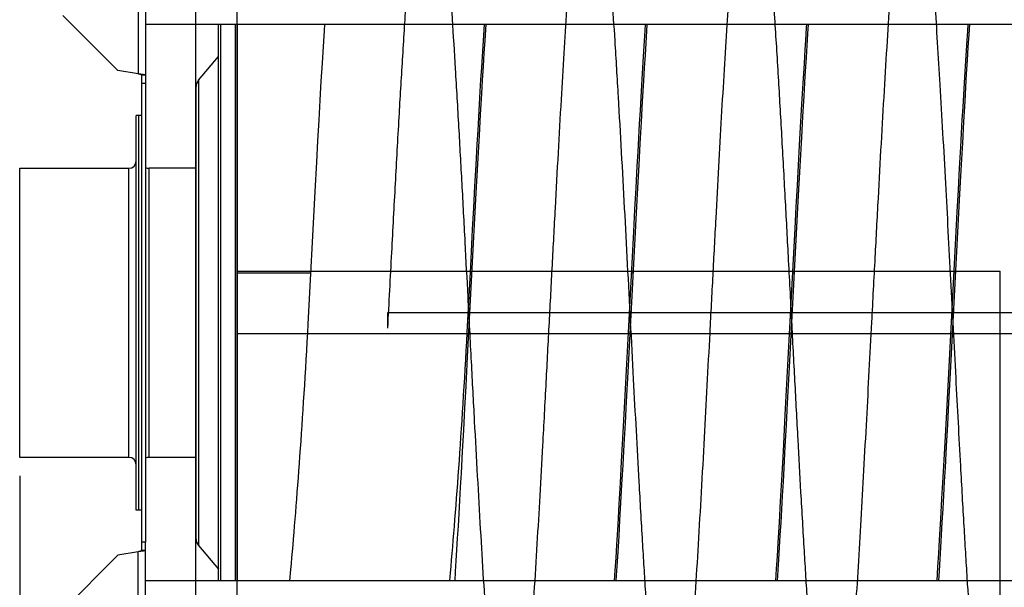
# Model space of a CAD drawing. Extents: x 0 to 420, y 0 to 297.
# Tile 4 of 19: x 152 to 206, y 85 to 115. Entities that reach past the tile are written whole.
import ezdxf

# ---------------------------------------------------------------- set-up
doc = ezdxf.new("R2010")
doc.units = 0
doc.header["$LTSCALE"] = 23.1
doc.layers.get('0').update_dxf_attribs({"linetype": 'CONTINUOUS'})
for name, color, linetype in [('110528_DXF_CONTINUOUS_LINE', 7, 'CONTINUOUS'), ('110528_DXF_DIMENSION', 7, 'CONTINUOUS'), ('110534_DXF_CONTINUOUS_LINE', 7, 'CONTINUOUS'), ('110651_DXF_CONTINUOUS_LINE', 7, 'CONTINUOUS'), ('110801_DXF_CONTINUOUS_LINE', 7, 'CONTINUOUS'), ('112850_DXF_CONTINUOUS_LINE', 7, 'CONTINUOUS'), ('AG_HOSE_75_8DXF_CONTINUOUS', 7, 'CONTINUOUS'), ('ASE_65-75-10_DXF_DIMENSION', 7, 'CONTINUOUS')]:
    doc.layers.add(name, color=color, linetype=linetype)
doc.styles.get("Standard").update_dxf_attribs({"font": 'txt', "width": 0.7})
doc.dimstyles.new('DIMSTYLE_1', dxfattribs={"dimtxt": 3.5, "dimasz": 3, "dimexe": 1.5, "dimexo": 1, "dimgap": 0.875, "dimtad": 1, "dimdec": 3, "dimlfac": 10, "dimtxsty": 'STANDARD', "dimblk": '_ARROW_FILLED', "dimblk1": '_ARROW_FILLED', "dimblk2": '_ARROW_FILLED', "dimcen": 0.09, "dimazin": 3, "dimtp": 0.8, "dimtm": 0.8, "dimtfac": 1, "dimtdec": 3, "dimtofl": 0, "dimtmove": 0, "dimatfit": 3, "dimtolj": 1})

# ---------------------------------------------------------------- blocks, each defined once
blk = doc.blocks.new('_ARROW_FILLED')
at = {"color": 0, "linetype": 'BYBLOCK'}
blk.add_solid([(0, 0), (-1, 0.167), (-1, -0.167)], dxfattribs=at)
blk = doc.blocks.new('*D4')
at = {"layer": 'ASE_65-75-10_DXF_DIMENSION', "color": 2, "linetype": 'CONTINUOUS'}
for p, q in [((152.293, 90.601), (152.293, 34.433)), ((237.643, 85.418), (237.643, 34.433)), ((152.293, 35.933), (194.968, 35.933)), ((237.643, 35.933), (194.968, 35.933))]:
    blk.add_line(p, q, dxfattribs=at)
at = {"layer": 'ASE_65-75-10_DXF_DIMENSION', "color": 2, "linetype": 'CONTINUOUS', "xscale": 3, "yscale": 3, "zscale": 3, "rotation": 180}
blk.add_blockref('_ARROW_FILLED', (152.293, 35.933), dxfattribs=at)
at = {"layer": 'ASE_65-75-10_DXF_DIMENSION', "color": 2, "linetype": 'CONTINUOUS', "xscale": 3, "yscale": 3, "zscale": 3}
blk.add_blockref('_ARROW_FILLED', (237.643, 35.933), dxfattribs=at)
at = {"layer": 'ASE_65-75-10_DXF_DIMENSION', "color": 2, "linetype": 'CONTINUOUS', "insert": (194.968, 40.308), "char_height": 3.5, "width": 18.375, "attachment_point": 2}
blk.add_mtext('853,5', dxfattribs=at)

msp = doc.modelspace()

# ---------------------------------------------------------------- linework, layer by layer
at = {"layer": '110528_DXF_CONTINUOUS_LINE', "color": 3, "linetype": 'CONTINUOUS'}
for p, q in [((163.12447, 84.87558), (163.12447, 115.20642)), ((162.04482, 112.15681), (163.12447, 113.44349)), ((161.89275, 111.73899), (161.89275, 87.21216)), ((162.04482, 86.79435), (163.12447, 85.50767))]:
    msp.add_line(p, q, dxfattribs=at)
at = {"layer": '110528_DXF_CONTINUOUS_LINE', "color": 7, "linetype": 'CONTINUOUS'}
for p, q in [((163.25437, 84.87558), (163.25437, 115.20642)), ((164.1405, 115.20642), (164.1405, 84.87558))]:
    msp.add_line(p, q, dxfattribs=at)
at = {"layer": '110528_DXF_CONTINUOUS_LINE', "color": 9, "linetype": 'CONTINUOUS'}
for p, q in [((164.05341, 84.87558), (164.05341, 115.20642)), ((162.04482, 112.15681), (162.04482, 86.79435))]:
    msp.add_line(p, q, dxfattribs=at)
at = {"layer": '110528_DXF_CONTINUOUS_LINE', "color": 3, "linetype": 'CONTINUOUS'}
for centre, start, end in [((162.54275, 111.739), 140, 180), ((162.54275, 87.21216), 180, 220)]:
    msp.add_arc(centre, 0.65, start, end, dxfattribs=at)
at = {"layer": '110528_DXF_DIMENSION', "color": 2, "linetype": 'CONTINUOUS'}
msp.add_line((161.89275, 58.22615), (161.89275, 140.725), dxfattribs=at)
at = {"layer": '110534_DXF_CONTINUOUS_LINE', "color": 9, "linetype": 'CONTINUOUS'}
for p, q in [((158.74275, 122.72783), (158.74275, 112.48692)), ((158.74275, 76.22332), (158.74275, 86.46423))]:
    msp.add_line(p, q, dxfattribs=at)
at = {"layer": '110534_DXF_CONTINUOUS_LINE', "color": 3, "linetype": 'CONTINUOUS'}
for p, q in [((159.14275, 122.66762), (159.14275, 86.97558)), ((154.64275, 115.68088), (157.64275, 112.68088)), ((158.74275, 112.48692), (157.64275, 112.68088)), ((159.14275, 76.28353), (159.14275, 86.97558)), ((158.74275, 86.46423), (157.64275, 86.27027)), ((154.64275, 83.27027), (157.64275, 86.27027))]:
    msp.add_line(p, q, dxfattribs=at)
at = {"layer": '110534_DXF_CONTINUOUS_LINE', "color": 7, "linetype": 'CONTINUOUS'}
for p, q in [((158.94275, 86.97558), (158.94275, 112.4139)), ((159.14275, 112.4139), (158.94275, 112.4139)), ((159.14275, 111.97558), (158.94275, 111.97558)), ((158.94275, 86.53726), (158.94275, 86.97558)), ((159.14275, 86.97558), (158.94275, 86.97558)), ((159.14275, 86.53726), (158.94275, 86.53726))]:
    msp.add_line(p, q, dxfattribs=at)
for points in [[(158.94275, 112.4139), (158.94275, 112.42182), (158.91973, 112.4389), (158.87873, 112.45256), (158.81543, 112.47028), (158.76829, 112.48099), (158.74275, 112.48692)], [(158.94275, 86.53726), (158.94275, 86.52933), (158.91973, 86.51225), (158.87873, 86.49859), (158.81543, 86.48088), (158.76829, 86.47017), (158.74275, 86.46423)]]:
    msp.add_open_spline(points, degree=3, knots=[0, 0, 0, 0, 0.1095964, 0.32647794, 0.63723776, 1, 1, 1, 1], dxfattribs=at)
at = {"layer": '110534_DXF_CONTINUOUS_LINE', "color": 3, "linetype": 'CONTINUOUS'}
for points in [[(159.14275, 112.4139), (159.14275, 112.41787), (159.13084, 112.42662), (159.10855, 112.43352), (159.07114, 112.4427), (158.99936, 112.45514), (158.88814, 112.47006), (158.79379, 112.48099), (158.74275, 112.48692)], [(159.14275, 86.53726), (159.14275, 86.53328), (159.13084, 86.52453), (159.10855, 86.51764), (159.07114, 86.50846), (158.99936, 86.49601), (158.88814, 86.48109), (158.79379, 86.47016), (158.74275, 86.46423)]]:
    msp.add_open_spline(points, degree=3, knots=[0, 0, 0, 0, 0.0290834, 0.08885385, 0.18164624, 0.30490852, 0.62429132, 1, 1, 1, 1], dxfattribs=at)
at = {"layer": '110651_DXF_CONTINUOUS_LINE', "color": 3, "linetype": 'CONTINUOUS'}
for p, q in [((164.1405, 101.65776), (168.14297, 101.65776)), ((176.85496, 101.65776), (176.93085, 101.65776)), ((185.64284, 101.65776), (185.71873, 101.65776)), ((194.43072, 101.65776), (194.5066, 101.65776)), ((203.2186, 101.65776), (203.29448, 101.65776))]:
    msp.add_line(p, q, dxfattribs=at)
at = {"layer": '110801_DXF_CONTINUOUS_LINE', "color": 7, "linetype": 'CONTINUOUS'}
for p, q in [((159.14275, 115.20743), (231.34275, 115.20743)), ((159.14275, 115.20642), (231.34275, 115.20642)), ((231.34275, 84.87558), (159.14275, 84.87558))]:
    msp.add_line(p, q, dxfattribs=at)
at = {"layer": '112850_DXF_CONTINUOUS_LINE', "color": 7, "linetype": 'CONTINUOUS'}
for p, q in [((158.64275, 88.72558), (158.64275, 110.22558)), ((158.79275, 110.22558), (158.64275, 110.22558)), ((158.94275, 110.22558), (158.79275, 110.22558)), ((158.79275, 88.7256), (158.79275, 110.22555)), ((158.79275, 88.7256), (158.79275, 110.22555)), ((152.29275, 91.60058), (152.29275, 107.35058)), ((152.29275, 107.35058), (158.24275, 107.35058)), ((161.89275, 107.35058), (159.34275, 107.35058)), ((158.24275, 91.60058), (152.29275, 91.60058)), ((161.89275, 91.60058), (159.34275, 91.60058)), ((158.79275, 88.72558), (158.64275, 88.72558)), ((158.94275, 88.72558), (158.79275, 88.72558))]:
    msp.add_line(p, q, dxfattribs=at)
at = {"layer": '112850_DXF_CONTINUOUS_LINE', "color": 9, "linetype": 'CONTINUOUS'}
for p, q in [((158.24275, 91.60058), (158.24275, 107.35058)), ((159.34275, 91.60058), (159.34275, 107.35058))]:
    msp.add_line(p, q, dxfattribs=at)
at = {"layer": '112850_DXF_CONTINUOUS_LINE', "color": 7, "linetype": 'CONTINUOUS'}
for centre, start, end in [((158.24275, 107.75058), 270, 360), ((159.34275, 107.75058), 240, 270), ((158.24275, 91.20058), 0, 90), ((159.34275, 91.20058), 90, 120)]:
    msp.add_arc(centre, 0.4, start, end, dxfattribs=at)
at = {"layer": 'AG_HOSE_75_8DXF_CONTINUOUS', "color": 9, "linetype": 'CONTINUOUS'}
for p, q in [((164.1405, 76.97558), (164.1405, 121.84058)), ((164.1405, 101.74387), (205.7405, 101.74387)), ((205.7405, 76.97558), (205.7405, 101.74387)), ((172.3405, 99.47558), (172.3405, 98.63357)), ((212.9405, 99.47558), (172.3405, 99.47558)), ((164.1405, 98.34202), (226.1405, 98.34202))]:
    msp.add_line(p, q, dxfattribs=at)
at = {"layer": 'AG_HOSE_75_8DXF_CONTINUOUS', "color": 7, "linetype": 'CONTINUOUS'}
for p, q in [((168.90625, 115.20743), (168.88313, 114.84546)), ((177.58435, 114.58751), (177.62449, 115.20743)), ((177.69407, 115.20642), (177.63785, 114.3187)), ((186.38792, 114.83156), (186.41229, 115.20642)), ((186.48194, 115.20642), (186.45689, 114.81395)), ((195.26982, 115.20642), (195.23549, 114.66705)), ((203.96454, 114.84476), (203.98806, 115.20642)), ((204.05775, 115.20642), (204.02173, 114.63999)), ((168.88313, 114.84546), (168.8292, 113.98461)), ((177.54889, 114.02901), (177.58435, 114.58751)), ((177.63785, 114.3187), (177.59461, 113.61959)), ((186.35323, 114.28942), (186.38792, 114.83156)), ((186.45689, 114.81395), (186.41692, 114.17737)), ((195.23549, 114.66705), (195.19662, 114.04558)), ((203.8966, 113.77482), (203.93096, 114.32045)), ((203.93096, 114.32045), (203.96454, 114.84476)), ((204.02173, 114.63999), (203.97839, 113.94537)), ((168.8292, 113.98461), (168.77316, 113.06773)), ((177.51238, 113.44387), (177.54889, 114.02901)), ((186.31769, 113.72433), (186.35323, 114.28942)), ((186.41692, 114.17737), (186.37605, 113.51445)), ((195.06489, 113.06603), (195.11184, 113.82491)), ((195.11184, 113.82491), (195.14235, 114.30906)), ((195.19662, 114.04558), (195.15661, 113.39432)), ((203.97839, 113.94537), (203.93464, 113.23106)), ((177.47479, 112.83133), (177.51238, 113.44387)), ((177.59461, 113.61959), (177.55072, 112.89664)), ((186.28124, 113.13505), (186.31769, 113.72433)), ((186.37605, 113.51445), (186.33433, 112.82558)), ((195.15661, 113.39432), (195.09471, 112.36523)), ((203.86143, 113.20714), (203.8966, 113.77482)), ((168.77316, 113.06773), (168.71501, 112.0939)), ((177.43617, 112.1916), (177.47479, 112.83133)), ((177.55072, 112.89664), (177.5067, 112.15847)), ((186.24377, 112.51943), (186.28124, 113.13505)), ((186.33433, 112.82558), (186.29183, 112.11199)), ((195.01645, 112.26677), (195.06489, 113.06603)), ((203.82538, 112.61627), (203.86143, 113.20714)), ((203.93464, 113.23106), (203.89069, 112.50068)), ((177.39665, 111.52678), (177.43617, 112.1916)), ((186.20518, 111.87525), (186.24377, 112.51943)), ((194.96641, 111.42464), (195.01645, 112.26677)), ((195.09471, 112.36523), (195.03129, 111.28529)), ((203.78839, 112.00045), (203.82538, 112.61627)), ((203.89069, 112.50068), (203.84689, 111.76043)), ((168.71501, 112.0939), (168.65482, 111.06364)), ((177.5067, 112.15847), (177.46278, 111.41005)), ((186.16541, 111.20131), (186.20518, 111.87525)), ((186.29183, 112.11199), (186.22708, 111.00323)), ((203.75039, 111.35844), (203.78839, 112.00045)), ((203.84689, 111.76043), (203.80335, 111.01258)), ((177.3564, 110.83937), (177.39665, 111.52678)), ((177.46278, 111.41005), (177.39775, 110.28061)), ((186.12437, 110.49554), (186.16541, 111.20131)), ((194.9145, 110.53458), (194.96641, 111.42464)), ((195.03129, 111.28529), (194.96707, 110.16777)), ((203.71128, 110.68834), (203.75039, 111.35844)), ((168.65482, 111.06364), (168.59265, 109.97788)), ((177.31552, 110.1311), (177.3564, 110.83937)), ((186.22708, 111.00323), (186.16185, 109.86205)), ((203.67101, 109.98879), (203.71128, 110.68834)), ((203.80335, 111.01258), (203.73848, 109.87815)), ((177.27414, 109.4048), (177.31552, 110.1311)), ((177.39775, 110.28061), (177.3333, 109.13917)), ((186.08239, 109.76357), (186.12437, 110.49554)), ((194.86045, 109.59092), (194.9145, 110.53458)), ((194.96707, 110.16777), (194.90258, 109.02313)), ((168.59265, 109.97788), (168.52893, 108.84372)), ((186.0397, 109.00927), (186.08239, 109.76357)), ((186.16185, 109.86205), (186.09693, 108.70434)), ((194.80395, 108.58799), (194.86045, 109.59092)), ((203.62964, 109.26075), (203.67101, 109.98879)), ((203.73848, 109.87815), (203.67388, 108.72626)), ((177.23239, 108.66304), (177.27414, 109.4048)), ((177.3333, 109.13917), (177.24761, 107.59078)), ((185.99667, 108.23984), (186.0397, 109.00927)), ((194.90258, 109.02313), (194.81645, 107.46449)), ((203.58739, 108.50855), (203.62964, 109.26075)), ((168.52893, 108.84372), (168.46436, 107.67522)), ((177.16929, 107.5261), (177.23239, 108.66304)), ((186.09693, 108.70434), (186.03255, 107.5371)), ((194.74499, 107.52505), (194.80395, 108.58799)), ((203.52319, 107.34898), (203.58739, 108.50855)), ((203.67388, 108.72626), (203.60929, 107.55529)), ((185.95366, 107.46238), (185.99667, 108.23984)), ((168.46436, 107.67522), (168.3783, 106.09196)), ((177.10595, 106.36787), (177.16929, 107.5261)), ((177.24761, 107.59078), (177.1617, 106.00896)), ((185.88949, 106.28797), (185.95366, 107.46238)), ((186.03255, 107.5371), (185.94711, 105.96322)), ((194.68405, 106.4108), (194.74499, 107.52505)), ((194.81645, 107.46449), (194.73053, 105.88032)), ((203.45887, 106.17043), (203.52319, 107.34898)), ((203.60929, 107.55529), (203.52306, 105.96676)), ((177.04265, 105.19599), (177.10595, 106.36787)), ((185.8257, 105.10573), (185.88949, 106.28797)), ((194.62163, 105.25572), (194.68405, 106.4108)), ((168.3783, 106.09196), (167.99645, 98.86111)), ((177.1617, 106.00896), (176.69112, 97.08488)), ((185.94711, 105.96322), (185.43516, 96.25299)), ((194.73053, 105.88032), (194.21829, 96.16298)), ((203.52306, 105.96676), (203.00835, 96.20417)), ((203.39499, 104.98525), (203.45887, 106.17043)), ((176.97947, 104.01382), (177.04265, 105.19599)), ((194.55826, 104.07062), (194.62163, 105.25572)), ((185.76197, 103.91253), (185.8257, 105.10573)), ((203.22533, 101.78579), (203.39499, 104.98525)), ((176.8741, 102.02167), (176.97947, 104.01382)), ((185.29167, 94.97198), (185.76197, 103.91253)), ((194.45151, 102.05295), (194.55826, 104.07062)), ((176.68454, 98.40603), (176.8741, 102.02167)), ((194.02379, 93.9243), (194.45151, 102.05295)), ((202.81987, 94.07791), (203.22533, 101.78579)), ((176.69112, 97.08488), (176.60619, 95.47625)), ((185.43516, 96.25299), (185.35025, 94.65211)), ((194.21829, 96.16298), (194.13341, 94.56347)), ((203.00835, 96.20417), (202.92301, 94.5959)), ((176.60619, 95.47625), (176.54262, 94.28204)), ((185.18443, 92.96445), (185.29167, 94.97198)), ((185.35025, 94.65211), (185.28689, 93.46923)), ((194.13341, 94.56347), (194.06983, 93.37755)), ((202.92301, 94.5959), (202.859, 93.40164)), ((176.54262, 94.28204), (176.47884, 93.09523)), ((193.91665, 91.93638), (194.02379, 93.9243)), ((202.71257, 92.08408), (202.81987, 94.07791)), ((185.28689, 93.46923), (185.22421, 92.31167)), ((202.859, 93.40164), (202.7949, 92.21886)), ((176.47884, 93.09523), (176.41464, 91.91455)), ((185.09837, 91.37948), (185.18443, 92.96445)), ((194.06983, 93.37755), (194.00607, 92.20159)), ((185.22421, 92.31167), (185.16287, 91.19361)), ((176.41464, 91.91455), (176.35032, 90.74834)), ((193.83059, 90.36973), (193.91665, 91.93638)), ((194.00607, 92.20159), (193.94196, 91.03462)), ((202.62685, 90.52103), (202.71257, 92.08408)), ((202.7949, 92.21886), (202.73081, 91.05211)), ((185.03368, 90.20738), (185.09837, 91.37948)), ((176.35032, 90.74834), (176.30784, 89.98831)), ((185.16287, 91.19361), (185.10367, 90.12986)), ((193.94196, 91.03462), (193.89907, 90.26416)), ((202.73081, 91.05211), (202.68823, 90.28697)), ((184.969, 89.05469), (185.03368, 90.20738)), ((193.76557, 89.20832), (193.83059, 90.36973)), ((193.89907, 90.26416), (193.85637, 89.50582)), ((202.56259, 89.37042), (202.62685, 90.52103)), ((202.68823, 90.28697), (202.64589, 89.53478)), ((176.30784, 89.98831), (176.26604, 89.24933)), ((185.10367, 90.12986), (185.04709, 89.12938)), ((176.26604, 89.24933), (176.22523, 88.53674)), ((185.04709, 89.12938), (184.99304, 88.18965)), ((193.70031, 88.06403), (193.76557, 89.20832)), ((193.85637, 89.50582), (193.81419, 88.76606)), ((202.49802, 88.23487), (202.56259, 89.37042)), ((202.64589, 89.53478), (202.60386, 88.79741)), ((184.90447, 87.92602), (184.969, 89.05469)), ((193.81419, 88.76606), (193.77273, 88.04871)), ((202.60386, 88.79741), (202.56227, 88.07742)), ((176.22523, 88.53674), (176.18551, 87.85219)), ((184.99304, 88.18965), (184.94115, 87.30391)), ((193.6354, 86.94994), (193.70031, 88.06403)), ((193.77273, 88.04871), (193.73232, 87.35961)), ((202.43271, 87.11024), (202.49802, 88.23487)), ((202.56227, 88.07742), (202.5213, 87.37832)), ((176.18551, 87.85219), (176.14686, 87.19568)), ((184.84049, 86.83089), (184.90447, 87.92602)), ((176.14686, 87.19568), (176.10923, 86.5656)), ((184.94115, 87.30391), (184.89108, 86.46557)), ((193.59264, 86.23032), (193.6354, 86.94994)), ((193.73232, 87.35961), (193.69298, 86.69872)), ((202.38885, 86.36952), (202.43271, 87.11024)), ((202.5213, 87.37832), (202.48107, 86.70227)), ((176.10923, 86.5656), (176.07256, 85.96098)), ((184.79855, 86.12671), (184.84049, 86.83089)), ((184.89108, 86.46557), (184.85857, 85.93048)), ((193.69298, 86.69872), (193.65471, 86.06569)), ((202.48107, 86.70227), (202.44179, 86.05243)), ((176.07256, 85.96098), (176.0368, 85.38048)), ((184.7574, 85.44735), (184.79855, 86.12671)), ((184.85857, 85.93048), (184.81105, 85.16179)), ((193.55054, 85.5335), (193.59264, 86.23032)), ((193.65471, 86.06569), (193.61743, 85.45906)), ((202.34496, 85.64093), (202.38885, 86.36952)), ((202.44179, 86.05243), (202.40359, 85.4312)), ((167.05499, 85.48927), (166.99894, 84.87558)), ((176.0368, 85.38048), (176.00521, 84.87558)), ((184.72219, 84.87558), (184.7574, 85.44735)), ((193.51008, 84.87558), (193.55054, 85.5335)), ((193.61743, 85.45906), (193.58098, 84.87558)), ((202.29796, 84.87558), (202.34496, 85.64093)), ((202.40359, 85.4312), (202.36886, 84.87558)), ((175.73465, 84.87558), (175.77398, 85.31778)), ((184.81105, 85.16179), (184.79308, 84.87558))]:
    msp.add_line(p, q, dxfattribs=at)
for points in [[(195.14235, 114.30906), (195.18695, 115.00378), (195.20016, 115.20642)], [(167.99645, 98.86111), (167.97115, 98.3836), (167.94455, 97.89263), (167.9177, 97.40825), (167.89063, 96.93047), (167.86335, 96.45919), (167.83586, 95.9942), (167.80819, 95.53547), (167.78036, 95.08294), (167.75236, 94.63638), (167.72422, 94.19576), (167.69595, 93.76103), (167.66757, 93.33196), (167.63907, 92.90854), (167.61046, 92.49071), (167.58174, 92.07821), (167.55292, 91.67098), (167.52399, 91.26903), (167.49497, 90.87213), (167.46585, 90.48023), (167.43667, 90.09334), (167.40741, 89.71129), (167.37811, 89.33407), (167.34878, 88.96166), (167.31942, 88.59388), (167.29005, 88.2307), (167.26067, 87.87215), (167.23129, 87.51813), (167.20188, 87.16861), (167.17247, 86.82363), (167.14307, 86.4832), (167.11368, 86.14734), (167.08431, 85.81603), (167.05499, 85.48927)], [(175.77398, 85.31778), (175.80433, 85.66407), (175.83473, 86.01505), (175.86517, 86.37072), (175.89562, 86.73107), (175.92606, 87.09607), (175.95649, 87.46576), (175.98689, 87.84021), (176.01722, 88.21941), (176.04749, 88.60337), (176.0777, 88.99225), (176.10784, 89.38606), (176.13792, 89.78482), (176.16793, 90.18865), (176.19787, 90.59756), (176.22772, 91.01159), (176.25748, 91.43095), (176.28715, 91.85564), (176.3167, 92.28572), (176.34613, 92.72148), (176.37542, 93.16296), (176.40456, 93.61018), (176.43354, 94.0634), (176.46235, 94.52266), (176.49098, 94.98799), (176.51944, 95.45965), (176.5477, 95.93769), (176.57575, 96.42215), (176.60359, 96.91325), (176.6312, 97.4111), (176.65856, 97.9157), (176.68454, 98.40603)]]:
    msp.add_lwpolyline(points, dxfattribs=at)
at = {"layer": 'AG_HOSE_75_8DXF_CONTINUOUS', "color": 9, "linetype": 'CONTINUOUS'}
msp.add_open_spline([(212.9405, 81.81078), (212.8555, 83.02865), (212.68235, 85.71768), (212.43494, 89.98739), (212.17398, 94.81079), (211.95591, 98.98299), (211.77754, 102.38685), (211.64553, 104.88079), (211.51007, 107.3903), (211.371, 109.88884), (211.23198, 112.28337), (211.08962, 114.60638), (210.94374, 116.82473), (210.80016, 118.81819), (210.6821, 120.29172), (210.59371, 121.29808), (210.52778, 122.00137), (210.46015, 122.67083), (210.39059, 123.30211), (210.32111, 123.87391), (210.25175, 124.38476), (210.18252, 124.8334), (210.11349, 125.21875), (210.05357, 125.49943), (210.00465, 125.69124), (209.96918, 125.81374), (209.93283, 125.92161), (209.89561, 126.01361), (209.8579, 126.08692), (209.81458, 126.15089), (209.76421, 126.1916), (209.72098, 126.19036), (209.69378, 126.18227), (209.66096, 126.15807), (209.62576, 126.11465), (209.59123, 126.05601), (209.55674, 125.98117), (209.52214, 125.88998), (209.48747, 125.78241), (209.43836, 125.60702), (209.37587, 125.33563), (209.30281, 124.94848), (209.22801, 124.47942), (209.15297, 123.9372), (209.07778, 123.3233), (209.00251, 122.63943), (208.92715, 121.88763), (208.85172, 121.07014), (208.7428, 119.79867), (208.60545, 118.0094), (208.45624, 115.83895), (208.31764, 113.65873), (208.18542, 111.45591), (208.0497, 109.08257), (207.86197, 105.67167), (207.67384, 102.10955), (207.48158, 98.43258), (207.33473, 95.63553), (207.19163, 92.95159), (207.04888, 90.34022), (206.90248, 87.7601), (206.75212, 85.24534), (206.6019, 82.89735), (206.44845, 80.69336), (206.29155, 78.67317), (206.15523, 77.14902), (206.04882, 76.11694), (205.97927, 75.50039), (205.90982, 74.94372), (205.83892, 74.43722), (205.76648, 73.98578), (205.69197, 73.5943), (205.62698, 73.31576), (205.57352, 73.13169), (205.53606, 73.02176), (205.49869, 72.93108), (205.46142, 72.8595), (205.42402, 72.80674), (205.38585, 72.77206), (205.34412, 72.75703), (205.3016, 72.76658), (205.26283, 72.79715), (205.22392, 72.84759), (205.18437, 72.92034), (205.14401, 73.01658), (205.1035, 73.13532), (205.04538, 73.33753), (204.97497, 73.64706), (204.89703, 74.0711), (204.82061, 74.56364), (204.74555, 75.11891), (204.67035, 75.74553), (204.59264, 76.46394), (204.51287, 77.27588), (204.43121, 78.18257), (204.34948, 79.16247), (204.2371, 80.60539), (204.09826, 82.56508), (203.96441, 84.64054), (203.8551, 86.43193), (203.76747, 87.91781), (203.6775, 89.49084), (203.57263, 91.37359), (203.4558, 93.52665), (203.27632, 96.90396), (203.09548, 100.37377), (202.90962, 103.90418), (202.76678, 106.57241), (202.62026, 109.23326), (202.47337, 111.79115), (202.33025, 114.15144), (202.18806, 116.34852), (202.04247, 118.41849), (201.89291, 120.32844), (201.76396, 121.77056), (201.65912, 122.79641), (201.58211, 123.48057), (201.50326, 124.10571), (201.4222, 124.66577), (201.34146, 125.13937), (201.26416, 125.51215), (201.19049, 125.79088), (201.13042, 125.96451), (201.0801, 126.06907), (201.04559, 126.12447), (201.01082, 126.16392), (200.97381, 126.18838), (200.93218, 126.19319), (200.89121, 126.17399), (200.85336, 126.13596), (200.816, 126.07969), (200.77873, 126.00457), (200.74133, 125.91038), (200.70384, 125.79698), (200.65042, 125.60821), (200.58546, 125.32379), (200.51093, 124.92529), (200.43611, 124.45233), (200.35856, 123.88802), (200.27895, 123.2298), (200.19746, 122.47573), (200.11586, 121.64261), (200.03652, 120.75927), (199.95917, 119.83216), (199.8556, 118.50928), (199.72262, 116.65434), (199.56382, 114.21922), (199.40114, 111.52623), (199.23834, 108.66755), (199.10249, 106.17856), (198.99189, 104.10918), (198.87318, 101.86413), (198.69125, 98.38546), (198.48831, 94.51592), (198.29356, 90.92681), (198.14307, 88.25218), (197.99266, 85.70908), (197.83878, 83.26941), (197.68123, 80.9742), (197.54388, 79.18181), (197.43497, 77.90771), (197.35954, 77.08819), (197.28418, 76.33429), (197.20713, 75.63218), (197.12824, 74.98808), (197.04712, 74.4081), (196.96628, 73.9142), (196.89597, 73.55778), (196.8383, 73.31755), (196.79764, 73.17048), (196.7571, 73.04591), (196.71668, 72.94383), (196.67641, 72.864), (196.63601, 72.8062), (196.59447, 72.76908), (196.54721, 72.75588), (196.50966, 72.77019), (196.48279, 72.79155), (196.45214, 72.82466), (196.41513, 72.88308), (196.37168, 72.97597), (196.32711, 73.09825), (196.28149, 73.25125), (196.23574, 73.43276), (196.17785, 73.6978), (196.1108, 74.06242), (196.03595, 74.54155), (195.96088, 75.09366), (195.84984, 76.01489), (195.7116, 77.38372), (195.55026, 79.26961), (195.38846, 81.43324), (195.25507, 83.41477), (195.14603, 85.13858), (195.0584, 86.57866), (194.96842, 88.11014), (194.85353, 90.12721), (194.7129, 92.68485), (194.54764, 95.78495), (194.37348, 99.10769), (194.19943, 102.43537), (194.05022, 105.24735), (193.93121, 107.43976), (193.83896, 109.10438), (193.74673, 110.72693), (193.65209, 112.34162), (193.55497, 113.93775), (193.4464, 115.64194), (193.32873, 117.38071), (193.19768, 119.16399), (193.06357, 120.81043), (192.92591, 122.29465), (192.78882, 123.55113), (192.66789, 124.45989), (192.5657, 125.07208), (192.49128, 125.44442), (192.42628, 125.70682), (192.37263, 125.87777), (192.33594, 125.97599), (192.3002, 126.054), (192.26571, 126.11307), (192.23103, 126.15614), (192.19535, 126.18366), (192.15691, 126.19371), (192.11851, 126.1833), (192.08286, 126.15546), (192.04687, 126.11038), (192.01028, 126.0462), (191.97296, 125.9619), (191.93552, 125.85841), (191.88193, 125.68306), (191.81692, 125.41525), (191.74247, 125.0364), (191.66777, 124.58271), (191.59278, 124.05549), (191.51762, 123.45627), (191.43993, 122.76524), (191.36018, 121.98051), (191.27854, 121.10074), (191.19683, 120.14663), (191.09359, 118.85188), (190.97168, 117.18189), (190.82862, 115.04376), (190.6818, 112.67818), (190.53136, 110.10257), (190.38085, 107.40241), (190.22594, 104.52916), (190.06699, 101.51516), (189.90811, 98.47591), (189.75327, 95.52717), (189.59868, 92.62997), (189.44013, 89.74465), (189.27736, 86.91371), (189.1147, 84.25549), (188.9752, 82.15057), (188.86118, 80.56439), (188.77404, 79.42381), (188.68468, 78.33473), (188.59931, 77.37885), (188.52123, 76.57803), (188.45164, 75.92092), (188.38213, 75.32261), (188.31112, 74.77233), (188.23847, 74.27507), (188.16375, 73.83579), (188.09883, 73.51692), (188.04575, 73.30006), (188.00819, 73.16561), (187.9707, 73.05038), (187.93329, 72.95441), (187.89602, 72.87754), (187.85866, 72.81958), (187.82096, 72.77986), (187.78607, 72.76196), (187.75916, 72.75988), (187.73204, 72.76503), (187.69597, 72.78778), (187.65616, 72.83549), (187.61584, 72.90549), (187.57552, 72.99773), (187.53503, 73.11238), (187.49442, 73.2495), (187.45373, 73.40906), (187.41296, 73.591), (187.35835, 73.86435), (187.29272, 74.247), (187.21777, 74.7558), (187.14265, 75.337), (187.06497, 76.01), (186.98524, 76.77678), (186.90362, 77.63877), (186.82192, 78.57583), (186.70933, 79.96577), (186.57036, 81.86498), (186.43678, 83.88366), (186.32763, 85.63431), (186.20723, 87.63807), (186.01227, 91.05474), (185.74293, 96.08393), (185.43128, 102.07486), (185.15884, 107.19942), (184.92934, 111.25847), (184.7596, 114.08257), (184.61459, 116.30821), (184.50315, 117.89551), (184.41811, 119.0386), (184.33311, 120.10886), (184.24611, 121.12647), (184.15694, 122.08278), (184.0672, 122.9502), (183.97983, 123.70144), (183.89358, 124.35243), (183.8174, 124.8442), (183.75288, 125.1975), (183.70699, 125.42096), (183.66119, 125.61614), (183.6155, 125.78285), (183.56999, 125.9211), (183.52383, 126.03275), (183.48224, 126.10781), (183.44609, 126.15188), (183.42092, 126.17391), (183.39521, 126.18755), (183.36879, 126.19212), (183.34238, 126.1871), (183.31236, 126.17065), (183.27967, 126.13827), (183.24518, 126.08783), (183.21067, 126.02126), (183.16071, 125.90128), (183.10063, 125.70889), (183.02965, 125.41791), (182.95672, 125.04793), (182.88197, 124.59631), (182.80699, 124.07116), (182.73183, 123.47395), (182.65657, 122.80634), (182.55172, 121.78173), (182.41771, 120.28447), (182.25936, 118.25071), (182.10189, 115.98449), (181.94805, 113.56928), (181.79314, 110.97013), (181.63416, 108.15449), (181.4712, 105.15141), (181.30821, 102.07029), (181.14302, 98.91204), (180.97118, 95.63422), (180.80324, 92.48733), (180.64109, 89.54929), (180.48684, 86.87168), (180.32876, 84.28589), (180.16645, 81.83442), (180.00441, 79.62548), (179.86405, 77.9399), (179.74855, 76.72444), (179.66184, 75.89775), (179.57314, 75.14532), (179.48545, 74.50086), (179.41248, 74.04511), (179.35779, 73.74897), (179.31769, 73.55254), (179.27662, 73.37337), (179.23435, 73.21281), (179.19219, 73.07659), (179.15019, 72.96466), (179.10832, 72.87705), (179.07127, 72.82024), (179.04058, 72.78851), (179.01358, 72.76825), (178.98206, 72.75799), (178.95084, 72.76347), (178.92715, 72.77531), (178.90389, 72.79439), (178.87063, 72.83221), (178.83052, 72.8994), (178.78682, 72.99903), (178.7439, 73.12197), (178.70171, 73.26681), (178.6594, 73.43594), (178.61563, 73.63562), (178.57069, 73.86711), (178.5063, 74.23764), (178.42722, 74.76955), (178.33587, 75.48863), (178.24126, 76.33962), (178.14409, 77.32447), (178.02483, 78.66746), (177.88937, 80.38272), (177.73465, 82.56633), (177.57585, 85.02523), (177.41315, 87.73875), (177.25033, 90.61365), (177.08513, 93.65208), (176.91301, 96.90372), (176.74328, 100.15075), (176.57336, 103.389), (176.40842, 106.47977), (176.23476, 109.62872), (176.06107, 112.62176), (175.88288, 115.47941), (175.70601, 118.06438), (175.54698, 120.11594), (175.41444, 121.6108), (175.32108, 122.55869), (175.23457, 123.34379), (175.15467, 123.99257), (175.07303, 124.5734), (174.98909, 125.07968), (174.91591, 125.44181), (174.85575, 125.68288), (174.81264, 125.831), (174.76869, 125.9565), (174.72343, 126.05777), (174.68334, 126.12335), (174.64996, 126.1598), (174.62174, 126.1819), (174.58255, 126.19554), (174.54388, 126.1831), (174.51687, 126.163), (174.48617, 126.13144), (174.44746, 126.07228), (174.40303, 125.97791), (174.35762, 125.85353), (174.312, 125.70066), (174.24654, 125.44093), (174.16729, 125.04491), (174.07327, 124.46565), (173.97666, 123.75097), (173.88352, 122.94845), (173.79468, 122.08684), (173.70714, 121.15208), (173.61726, 120.10355), (173.52524, 118.94093), (173.43317, 117.69328), (173.33827, 116.32601), (173.24085, 114.84121), (173.11059, 112.7539), (172.94746, 109.97206), (172.75402, 106.47377), (172.55012, 102.6421), (172.41273, 100.01264), (172.3405, 98.63357)], degree=3, knots=[0, 0, 0, 0, 0.0072874, 0.01608454, 0.02552961, 0.03612151, 0.04102343, 0.04587597, 0.0510293, 0.05602514, 0.06081344, 0.06534687, 0.06991775, 0.07408382, 0.07727704, 0.07874169, 0.08011417, 0.08149353, 0.08275815, 0.08390515, 0.08493175, 0.08583543, 0.08661467, 0.08726839, 0.08754802, 0.08779614, 0.08802959, 0.08822685, 0.08838901, 0.08851811, 0.08869526, 0.08873296, 0.08877217, 0.08886312, 0.0889704, 0.08910467, 0.08926811, 0.08946186, 0.08968654, 0.0899425, 0.09054889, 0.09134816, 0.09229393, 0.09338389, 0.09461548, 0.09598576, 0.09749062, 0.09912561, 0.10088626, 0.10510806, 0.10983741, 0.11387274, 0.11814857, 0.12301018, 0.12806291, 0.1385399, 0.14430295, 0.15004165, 0.15525916, 0.16034681, 0.16565285, 0.1706853, 0.1753848, 0.17969719, 0.18387318, 0.18748001, 0.18883108, 0.19006653, 0.19118361, 0.19217964, 0.19311934, 0.19391249, 0.19455813, 0.19482562, 0.19505642, 0.19525103, 0.19541057, 0.19553721, 0.19563538, 0.19571449, 0.19579132, 0.19588399, 0.19600364, 0.19616976, 0.19637677, 0.19662604, 0.19691824, 0.19763234, 0.19851967, 0.1994915, 0.20060736, 0.20186416, 0.20325868, 0.20492067, 0.20673414, 0.20869276, 0.21079018, 0.21537334, 0.22041982, 0.22320482, 0.22608646, 0.22930483, 0.23260994, 0.2373425, 0.24217589, 0.25279837, 0.25808275, 0.26327896, 0.26874846, 0.27399009, 0.27857278, 0.28286348, 0.28713237, 0.29095935, 0.29429925, 0.29577474, 0.29711474, 0.29840886, 0.29953574, 0.30049244, 0.30127643, 0.30180719, 0.30221298, 0.30237041, 0.30249903, 0.30260136, 0.30268253, 0.30275829, 0.30283991, 0.30294295, 0.30307556, 0.30324152, 0.30344268, 0.30368005, 0.30395417, 0.3046135, 0.30542056, 0.30637386, 0.30747149, 0.30882059, 0.31033144, 0.31199881, 0.31381742, 0.31562551, 0.31755217, 0.32173813, 0.32672642, 0.33211882, 0.33784247, 0.34381822, 0.34699831, 0.35021277, 0.35723815, 0.36779177, 0.3733427, 0.37869395, 0.38378255, 0.38854956, 0.39328584, 0.39751541, 0.39927992, 0.40091894, 0.40242796, 0.40380251, 0.40513511, 0.40630133, 0.407298, 0.40812226, 0.40846912, 0.40877254, 0.40903286, 0.40925073, 0.40942739, 0.40956533, 0.40967004, 0.40975405, 0.4098435, 0.40989705, 0.40995892, 0.41011171, 0.4103074, 0.41057041, 0.41088778, 0.41126008, 0.41168753, 0.41250696, 0.4134726, 0.41458207, 0.41583279, 0.41901127, 0.42279387, 0.42713104, 0.4319624, 0.43464879, 0.43744141, 0.44057451, 0.44380633, 0.44950129, 0.45586475, 0.46233787, 0.46936275, 0.47575563, 0.47914693, 0.48246903, 0.48570739, 0.48884798, 0.49212406, 0.49525264, 0.49904137, 0.50252687, 0.5059261, 0.50890178, 0.5114243, 0.51347053, 0.5143731, 0.51512871, 0.51573671, 0.51598552, 0.51619788, 0.51636217, 0.5164972, 0.5166052, 0.51669056, 0.51676202, 0.51683361, 0.51691935, 0.51702791, 0.51717624, 0.51735908, 0.51757771, 0.51783277, 0.51845326, 0.51922159, 0.52013713, 0.52119761, 0.52240019, 0.52374188, 0.52534844, 0.52710852, 0.52901596, 0.53106455, 0.53486167, 0.53901097, 0.54385609, 0.54900949, 0.55441164, 0.559999, 0.56618551, 0.57242795, 0.57816584, 0.58381147, 0.58974668, 0.59541497, 0.60073792, 0.60564388, 0.60800724, 0.61023066, 0.61247205, 0.61453008, 0.61595918, 0.61727497, 0.61847441, 0.61955453, 0.62058691, 0.62147396, 0.62221409, 0.62252876, 0.62280643, 0.62304726, 0.62325176, 0.62342088, 0.62355641, 0.62366189, 0.62374495, 0.62378274, 0.62382106, 0.62390791, 0.62403006, 0.62418916, 0.62438867, 0.62463019, 0.62491452, 0.62524206, 0.62561298, 0.62602732, 0.62690593, 0.62793007, 0.62909705, 0.63040398, 0.63197396, 0.63369875, 0.63557234, 0.6375887, 0.6420228, 0.64693934, 0.64966496, 0.65249312, 0.65892188, 0.67009302, 0.68255655, 0.69473158, 0.70072592, 0.70682472, 0.71161966, 0.71403945, 0.71632301, 0.71846185, 0.7204482, 0.72241949, 0.72419499, 0.72565356, 0.72693387, 0.72811473, 0.72862358, 0.72907753, 0.72947634, 0.72982009, 0.73010915, 0.73034441, 0.7305409, 0.73061828, 0.73068356, 0.73073938, 0.73078987, 0.7308405, 0.7308967, 0.73099179, 0.73111199, 0.73126039, 0.73143858, 0.73188725, 0.73246148, 0.73322606, 0.73413755, 0.73519379, 0.73639237, 0.73773047, 0.73920406, 0.74254034, 0.7467034, 0.75138063, 0.75610048, 0.76114957, 0.76692307, 0.77293452, 0.77910203, 0.78534077, 0.79181265, 0.79869501, 0.80415204, 0.8093772, 0.81470483, 0.81961601, 0.82404258, 0.82792586, 0.82971219, 0.83133052, 0.83288754, 0.83423458, 0.83521264, 0.83564232, 0.83603212, 0.83640926, 0.83673946, 0.83702293, 0.83726019, 0.83745235, 0.8376019, 0.83766236, 0.83771475, 0.83780306, 0.83784967, 0.83790069, 0.83795946, 0.8380282, 0.8382004, 0.83842359, 0.83867709, 0.83897706, 0.83932385, 0.83971761, 0.84019712, 0.84073139, 0.84196244, 0.84340663, 0.84505809, 0.84707331, 0.8493139, 0.85310618, 0.85734378, 0.86238105, 0.86781446, 0.87357048, 0.87956953, 0.88597836, 0.89300751, 0.89897829, 0.90533485, 0.91148332, 0.9178037, 0.92323108, 0.92857439, 0.93326996, 0.93551377, 0.93753248, 0.93895539, 0.94022851, 0.94143436, 0.94245631, 0.94329153, 0.94363878, 0.94393918, 0.94421215, 0.94443177, 0.94460068, 0.94466796, 0.94472552, 0.94481424, 0.94490243, 0.94495468, 0.94501496, 0.94516413, 0.9453739, 0.94563666, 0.94595377, 0.94632581, 0.94723517, 0.94836337, 0.9498285, 0.95153961, 0.95318579, 0.95499884, 0.95714377, 0.95946761, 0.96196049, 0.96461154, 0.96764878, 0.97084265, 0.97709546, 0.98428269, 0.99175668, 1, 1, 1, 1], dxfattribs=at)

# ---------------------------------------------------------------- dimensions: what is measured, and where the dimension line sits
at = {"layer": 'ASE_65-75-10_DXF_DIMENSION', "color": 2, "linetype": 'CONTINUOUS'}
dim = msp.add_linear_dim(base=(152.29275, 35.9328), p1=(237.64275, 86.41789), p2=(152.29275, 91.60058), angle=180, dimstyle='DIMSTYLE_1', dxfattribs=at)
dim.commit()
dim.dimension.update_dxf_attribs({"geometry": '*D4', "text_midpoint": (194.46775, 35.9328), "dimtype": 160})

doc.saveas('drawing.dxf')
